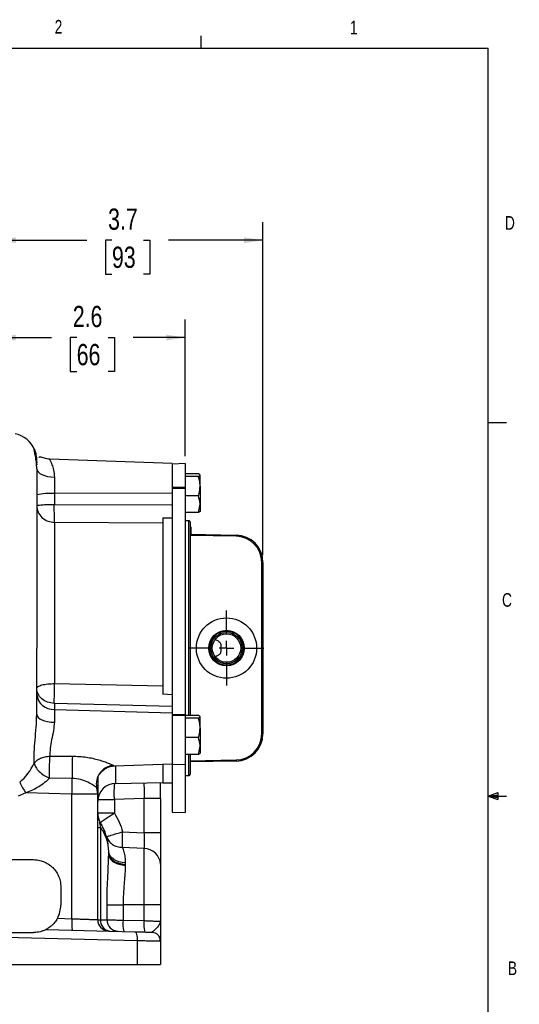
# Model space of a CAD drawing. Header units: inches. Extents: x 0.4 to 16.6, y 0.2 to 10.8.
# Tile 13 of 13: x 13.2 to 16.6, y 4.1 to 10.8. Entities that reach past the tile are written whole.
import ezdxf

# ---------------------------------------------------------------- set-up
doc = ezdxf.new("R2010")
doc.units = ezdxf.units.IN
doc.header["$MEASUREMENT"] = 0
doc.layers.add('BORDER', color=7, linetype='Continuous', lineweight=25)
doc.layers.add('SLD-0', color=7, linetype='Continuous', lineweight=25)
doc.styles.add('SLDTEXTSTYLE0', font='TXT', dxfattribs={"width": 0.75})
doc.dimstyles.new('SLDDIMSTYLE0', dxfattribs={"dimtxt": 0.145833, "dimasz": 0.13, "dimexe": 0, "dimexo": 0.0625, "dimgap": 0.036458, "dimtad": 0, "dimtih": 1, "dimtoh": 1, "dimdec": 1, "dimlfac": 2, "dimrnd": 1e-09, "dimzin": 12, "dimdsep": 46, "dimtxsty": 'SLDTEXTSTYLE0', "dimsah": 1, "dimcen": 0.09, "dimadec": 0, "dimazin": 3, "dimtfac": 1, "dimtdec": 1, "dimtofl": 0, "dimtmove": 0, "dimatfit": 3, "dimfxl": 1, "dimfrac": 2, "dimtolj": 1, "dimtzin": 12, "dimarcsym": 0})

# ---------------------------------------------------------------- blocks, each defined once
blk = doc.blocks.new('_D_5')
at = {"layer": 'SLD-0', "color": 7}
for p, q in [((13.0028, 8.3272), (13.0028, 9.4503)), ((14.8301, 7.1654), (14.8301, 9.4503)), ((13.0028, 9.3253), (13.622, 9.3253)), ((13.794, 9.3253), (13.7497, 9.3253)), ((13.7497, 9.3253), (13.7497, 9.0936)), ((14.0095, 9.3253), (14.0539, 9.3253)), ((14.0539, 9.3253), (14.0539, 9.0936)), ((14.8301, 9.3253), (14.1816, 9.3253)), ((13.7497, 9.0936), (13.794, 9.0936)), ((14.0539, 9.0936), (14.0095, 9.0936))]:
    blk.add_line(p, q, dxfattribs=at)
for points in [[(13.0028, 9.3253), (13.1328, 9.3053), (13.1328, 9.3453)], [(14.8301, 9.3253), (14.7001, 9.3453), (14.7001, 9.3053)]]:
    blk.add_solid(points, dxfattribs=at)
at = {"layer": 'SLD-0', "color": 7, "char_height": 0.14583, "attachment_point": 1, "style": 'SLDTEXTSTYLE0'}
for s, insert in [('3.7', (13.7672, 9.5428)), ('93', (13.794, 9.2816))]:
    blk.add_mtext(s, dxfattribs=dict(at, insert=insert))
blk = doc.blocks.new('_D_6')
at = {"layer": 'SLD-0', "color": 7}
for p, q in [((13.0028, 8.3272), (13.0028, 8.7825)), ((14.2971, 7.8435), (14.2971, 8.7825)), ((13.0028, 8.6575), (13.3799, 8.6575)), ((13.552, 8.6575), (13.5076, 8.6575)), ((13.5076, 8.6575), (13.5076, 8.4258)), ((13.7675, 8.6575), (13.8118, 8.6575)), ((13.8118, 8.6575), (13.8118, 8.4258)), ((14.2971, 8.6575), (13.9395, 8.6575)), ((13.5076, 8.4258), (13.552, 8.4258)), ((13.8118, 8.4258), (13.7675, 8.4258))]:
    blk.add_line(p, q, dxfattribs=at)
for points in [[(13.0028, 8.6575), (13.1328, 8.6375), (13.1328, 8.6775)], [(14.2971, 8.6575), (14.1671, 8.6775), (14.1671, 8.6375)]]:
    blk.add_solid(points, dxfattribs=at)
at = {"layer": 'SLD-0', "color": 7, "char_height": 0.14583, "attachment_point": 1, "style": 'SLDTEXTSTYLE0'}
for s, insert in [('2.6', (13.5251, 8.8751)), ('66', (13.552, 8.6138))]:
    blk.add_mtext(s, dxfattribs=dict(at, insert=insert))
blk = doc.blocks.new('SW_CENTERMARKSYMBOL_12')
at = {"layer": 'SLD-0', "color": 0}
for p, q in [((0, 0.1), (0, 0.257)), ((-0.1, 0), (-0.257, 0)), ((0, 0), (-0.05, 0)), ((0, 0), (0, 0.05)), ((0, 0), (0, -0.05)), ((0, 0), (0.05, 0)), ((0.1, 0), (0.257, 0)), ((0, -0.1), (0, -0.257))]:
    blk.add_line(p, q, dxfattribs=at)

msp = doc.modelspace()

# ---------------------------------------------------------------- linework, layer by layer
at = {"color": 7, "linetype": 'Continuous', "lineweight": 25}
for p, q in [((14.2076, 7.7937), (13.3675, 7.823)), ((14.2971, 7.7935), (14.2076, 7.7904)), ((14.2076, 7.7904), (14.2076, 7.6286)), ((14.2971, 7.7935), (14.2971, 7.6292)), ((13.3985, 7.701), (13.3985, 7.5876)), ((14.3874, 7.7237), (14.2971, 7.7237)), ((14.3874, 7.705), (14.2971, 7.705)), ((14.3874, 7.705), (14.3986, 7.7144)), ((14.3986, 7.6383), (14.3986, 7.7144)), ((14.3986, 7.6383), (14.3986, 7.5144)), ((14.2076, 7.5896), (13.3985, 7.5876)), ((13.3985, 7.5876), (13.3985, 7.5133)), ((14.2971, 7.6292), (14.2076, 7.6286)), ((14.2076, 7.6286), (14.2076, 7.6195)), ((14.2971, 7.6221), (14.2076, 7.6195)), ((14.2076, 7.6195), (14.2076, 6.0706)), ((14.2971, 7.6292), (14.2971, 7.6221)), ((14.2971, 7.6221), (14.2971, 6.0712)), ((14.3874, 7.5716), (14.2971, 7.5716)), ((13.3985, 7.5133), (14.2076, 7.5097)), ((14.2037, 7.5094), (14.2076, 7.5094)), ((14.3874, 7.4571), (14.3986, 7.5144)), ((14.3986, 7.5144), (14.3986, 7.4654)), ((14.3874, 7.4571), (14.2971, 7.4571)), ((13.4006, 7.3895), (13.4006, 6.2848)), ((14.1426, 7.3852), (13.4006, 7.3895)), ((14.1426, 7.4217), (14.1426, 6.2101)), ((14.2076, 7.4196), (14.1426, 7.4184)), ((14.3227, 7.401), (14.2971, 7.4015)), ((14.3301, 7.3935), (14.3301, 6.528)), ((14.3376, 7.3568), (14.3301, 7.3568)), ((14.3301, 7.3084), (14.6459, 7.3029)), ((14.6458, 7.2954), (14.3301, 7.3009)), ((14.3376, 7.3083), (14.3376, 7.3568)), ((14.6458, 7.2954), (14.6459, 7.3029)), ((14.8226, 5.9406), (14.8226, 7.1154)), ((14.8226, 7.1154), (14.8301, 7.1154)), ((14.8301, 7.1154), (14.8301, 5.9406)), ((14.3301, 6.528), (14.3301, 6.0658)), ((13.4006, 6.2848), (14.1426, 6.2688)), ((13.3985, 6.1488), (13.3985, 6.1071)), ((14.2076, 6.1285), (13.3985, 6.1488)), ((14.2076, 6.2074), (14.1426, 6.211)), ((13.3985, 6.1071), (13.3985, 6.0194)), ((13.3985, 6.1071), (14.2076, 6.0837)), ((14.2971, 6.0712), (14.2076, 6.0706)), ((14.2076, 6.0706), (14.2076, 6.0637)), ((14.2971, 6.0657), (14.2076, 6.0637)), ((14.2076, 6.0637), (14.2076, 5.7325)), ((14.2971, 6.0712), (14.2971, 6.0657)), ((14.3874, 6.0658), (14.2971, 6.0658)), ((14.2971, 6.0657), (14.2971, 5.7293)), ((14.3874, 6.047), (14.2971, 6.047)), ((14.3874, 6.047), (14.3986, 6.0564)), ((14.3986, 5.9804), (14.3986, 6.0564)), ((14.3986, 5.9804), (14.3986, 5.8564)), ((14.3874, 5.9137), (14.2971, 5.9137)), ((14.8226, 5.9406), (14.8301, 5.9406)), ((14.3874, 5.7991), (14.3986, 5.8564)), ((14.3986, 5.8564), (14.3986, 5.8075)), ((13.3681, 5.7868), (13.5225, 5.787)), ((14.3874, 5.7991), (14.2971, 5.7991)), ((14.3301, 5.7991), (14.3301, 5.6625)), ((14.3301, 5.7551), (14.6458, 5.7606)), ((14.6459, 5.7531), (14.3301, 5.7476)), ((14.6458, 5.7606), (14.6459, 5.7531)), ((13.8121, 5.7208), (14.2076, 5.7347)), ((14.1426, 5.7324), (14.1426, 5.6043)), ((14.2076, 5.7347), (14.2076, 5.403)), ((14.2076, 5.7325), (14.2971, 5.7293)), ((14.2971, 5.7293), (14.2971, 5.3999)), ((13.5207, 5.634), (13.3663, 5.6364)), ((13.6966, 5.646), (13.6966, 5.5267)), ((13.8194, 5.6), (14.1426, 5.6056)), ((14.2971, 5.6546), (14.3227, 5.655)), ((13.6966, 5.5267), (13.6891, 5.5706)), ((14.1426, 5.6043), (14.2076, 5.6043)), ((13.2021, 5.5343), (13.1498, 5.5119)), ((13.5196, 5.5267), (13.2021, 5.5343)), ((13.5196, 4.672), (13.5196, 5.5267)), ((13.6966, 5.5267), (13.5196, 5.5267)), ((13.6966, 4.6654), (13.6966, 5.5267)), ((14.0137, 5.4965), (13.8107, 5.4897)), ((13.8107, 5.4897), (13.8107, 5.3965)), ((14.1278, 5.4965), (14.0137, 5.4965)), ((14.0137, 5.4965), (14.0137, 5.2607)), ((14.1278, 5.4965), (14.1278, 5.2607)), ((14.2076, 5.403), (14.2971, 5.3999)), ((13.8107, 5.3965), (13.6966, 5.3965)), ((13.6966, 5.2977), (13.7153, 5.2977)), ((13.7153, 5.3306), (13.7125, 5.3336)), ((13.7153, 5.2977), (13.7153, 4.6652)), ((13.8671, 5.2679), (14.0137, 5.2607)), ((14.1278, 5.2607), (14.0137, 5.2607)), ((13.7715, 5.1331), (13.7715, 5.1382)), ((13.7716, 5.1331), (13.7715, 5.1367)), ((13.7715, 5.1124), (13.7715, 5.1331)), ((13.7715, 5.1331), (13.7716, 5.1331)), ((13.7716, 5.1199), (13.7716, 5.1331)), ((14.0137, 5.1534), (13.8671, 5.1615)), ((14.0137, 5.1534), (14.0137, 4.7681)), ((13.0028, 5.0771), (13.2553, 5.0771)), ((13.7715, 5.1112), (13.7716, 5.1199)), ((13.8857, 5.0448), (13.8856, 5.0381)), ((13.8857, 5.0551), (13.8857, 5.0448)), ((13.4428, 4.8896), (13.4428, 4.7646)), ((13.7602, 4.6638), (13.7602, 4.7681)), ((13.7602, 4.7681), (13.8705, 4.7681)), ((14.0137, 4.7681), (13.8705, 4.7681)), ((13.8705, 4.7681), (13.8705, 4.6627)), ((14.1278, 4.7681), (14.0137, 4.7681)), ((14.0137, 4.7681), (14.0137, 4.6589)), ((14.1278, 4.7681), (14.1278, 4.6541)), ((13.4198, 4.6746), (13.5196, 4.672)), ((13.8705, 4.6627), (14.0137, 4.6589)), ((13.3427, 4.5987), (13.9519, 4.5827)), ((14.1239, 4.6543), (14.1278, 4.6541)), ((14.1278, 4.6541), (14.1242, 4.6456)), ((14.1273, 4.646), (14.1258, 4.6542)), ((13.0603, 4.5771), (13.2553, 4.5771)), ((13.967, 4.5202), (13.062, 4.5439)), ((13.967, 4.5202), (13.967, 4.3571)), ((14.1278, 4.5172), (14.1222, 4.5173)), ((14.1278, 4.5172), (14.1278, 4.3571)), ((13.062, 4.3571), (13.967, 4.3571)), ((13.967, 4.3571), (14.1278, 4.3571))]:
    msp.add_line(p, q, dxfattribs=at)
at = {"color": 8, "linetype": 'Continuous', "lineweight": 25}
for p, q in [((14.3227, 6.0658), (14.3227, 7.401)), ((14.3227, 5.655), (14.3227, 5.7991)), ((13.8047, 5.7234), (13.8121, 5.7212)), ((13.8194, 5.7211), (13.8194, 5.6)), ((13.7133, 5.3339), (13.7133, 5.3316))]:
    msp.add_line(p, q, dxfattribs=at)
at = {"color": 7, "linetype": 'Continuous', "lineweight": 25, "flags": 128}
for points in [[(13.2801, 7.7848), (13.2801, 7.7848), (13.2778, 7.7983)], [(13.2778, 7.757), (13.2801, 7.7463), (13.2869, 7.736), (13.298, 7.7265), (13.3129, 7.7181), (13.3311, 7.7111), (13.352, 7.7059), (13.3747, 7.7024), (13.3985, 7.701)], [(13.2778, 6.0729), (13.2801, 6.0627), (13.2869, 6.0529), (13.298, 6.0438), (13.3129, 6.0357), (13.3311, 6.029), (13.352, 6.024), (13.3747, 6.0207), (13.3985, 6.0194)], [(13.8857, 5.0551), (13.8629, 5.0577), (13.8413, 5.0629), (13.8216, 5.0705), (13.8044, 5.0802), (13.7904, 5.0918), (13.7801, 5.1047), (13.7737, 5.1186), (13.7716, 5.1331)], [(13.7716, 5.1199), (13.7737, 5.106), (13.7801, 5.0926), (13.7904, 5.0801), (13.8044, 5.069), (13.8216, 5.0596), (13.8413, 5.0523), (13.8629, 5.0473), (13.8857, 5.0448)], [(13.9519, 4.5827), (13.9551, 4.5814), (13.9581, 4.5778), (13.9609, 4.572), (13.9632, 4.5643), (13.9651, 4.5548), (13.9664, 4.544), (13.967, 4.5324), (13.967, 4.5202)], [(14.0669, 4.5797), (14.0789, 4.5782), (14.0899, 4.5747)]]:
    msp.add_lwpolyline(points, dxfattribs=at)
at = {"color": 7, "linetype": 'Continuous', "lineweight": 25}
for radius in [0.207, 0.1218, 0.1169, 0.1078, 0.0976]:
    msp.add_circle((14.5801, 6.528), radius, dxfattribs=at)
for centre, radius, start, end in [((13.0903, 7.8152), 0.1875, 23.098, 78), ((13.3691, 7.1539), 0.4347, 86.13408, 102.12908), ((14.3226, 7.3935), 0.0075, 0, 89), ((14.6426, 7.1154), 0.18, 0, 89), ((14.6426, 7.1154), 0.1875, 0, 89), ((13.3922, 6.2219), 0.115, 185.6084, 273.09985), ((14.6426, 5.9406), 0.18, 271, 0), ((14.6426, 5.9406), 0.1875, 271, 0), ((15.5558, 5.6865), 2.0358, 177.16864, 181.4766), ((12.9127, 5.8968), 0.3811, 310.58874, 335.55017), ((13.8139, 5.5963), 0.1274, 94.1345, 191.66127), ((15.355, 6.804), 2.4995, 208.60395, 210.52848), ((14.3226, 5.6625), 0.0075, 271, 0), ((13.8216, 5.475), 0.125, 91, 180), ((13.8216, 5.3965), 0.125, 180, 211.78833), ((14.0126, 5.0379), 0.1155, 4.11303, 89.44169), ((13.2553, 4.7646), 0.1875, 331.32093, 0), ((13.968, 4.6408), 0.4495, 176.02303, 185.97621), ((13.7746, 4.6654), 0.078, 180, 268.5), ((13.7876, 4.6593), 0.0726, 175.36967, 263.61457), ((13.837, 4.6625), 0.0768, 179.05826, 267.63594), ((14.0982, 4.6374), 0.229, 173.67196, 193.30944), ((14.2414, 4.6337), 0.229, 173.67196, 193.30944), ((14.0653, 4.5172), 0.0625, 0, 29.46347)]:
    msp.add_arc(centre, radius, start, end, dxfattribs=at)
at = {"color": 8, "linetype": 'Continuous', "lineweight": 25}
for points, knots in [([(13.2778, 7.757), (13.2776, 7.7668), (13.2771, 7.7868), (13.2734, 7.8209), (13.2672, 7.8555), (13.2608, 7.8829), (13.2587, 7.8947), (13.2598, 7.8964), (13.2622, 7.8897), (13.2626, 7.8887)], [0, 0, 0, 0, 0.094175, 0.19371, 0.386916, 0.580796, 0.773102, 0.96549, 1, 1, 1, 1]), ([(13.3688, 7.8215), (13.3683, 7.822), (13.3662, 7.8241), (13.3711, 7.8127), (13.3815, 7.7879), (13.3945, 7.7506), (13.3971, 7.7176), (13.3985, 7.701)], [0, 0, 0, 0, 0.065314, 0.298085, 0.531839, 0.765654, 1, 1, 1, 1]), ([(13.6965, 5.6429), (13.6965, 5.6355), (13.6966, 5.6178), (13.6962, 5.5965), (13.6952, 5.5781), (13.6911, 5.5731), (13.6891, 5.5706)], [0, 0, 0, 0, 0.192879, 0.461833, 0.731199, 1, 1, 1, 1]), ([(13.8107, 5.4897), (13.8104, 5.4987), (13.8099, 5.5168), (13.8099, 5.5427), (13.8104, 5.5661), (13.8113, 5.5849), (13.8122, 5.5937), (13.8126, 5.5977)], [0, 0, 0, 0, 0.205131, 0.41519, 0.625249, 0.83038, 1, 1, 1, 1]), ([(14.012, 5.6033), (14.0123, 5.5999), (14.0132, 5.5919), (14.0141, 5.5735), (14.0146, 5.5501), (14.0145, 5.5239), (14.014, 5.5057), (14.0137, 5.4965)], [0, 0, 0, 0, 0.153492, 0.36536, 0.576572, 0.788533, 1, 1, 1, 1]), ([(13.7125, 5.3336), (13.712, 5.3343), (13.7109, 5.3357), (13.7099, 5.3348), (13.7094, 5.3329), (13.7093, 5.3308), (13.7094, 5.3281), (13.7099, 5.3236), (13.7117, 5.3129), (13.7138, 5.3041), (13.7153, 5.2977)], [0, 0, 0, 0, 0.122139, 0.261787, 0.322992, 0.380831, 0.439174, 0.500563, 0.639258, 1, 1, 1, 1]), ([(14.0137, 4.6589), (14.0228, 4.6586), (14.0401, 4.6578), (14.0686, 4.6566), (14.098, 4.6554), (14.1199, 4.6544), (14.1229, 4.6543), (14.1239, 4.6543)], [0, 0, 0, 0, 0.168939, 0.319961, 0.567371, 0.856913, 1, 1, 1, 1]), ([(14.1242, 4.6456), (14.1223, 4.6393), (14.1182, 4.6254), (14.0961, 4.6043), (14.0778, 4.5842), (14.0704, 4.5811), (14.0669, 4.5797)], [0, 0, 0, 0, 0.251157, 0.55186, 0.794155, 1, 1, 1, 1]), ([(14.1222, 4.5173), (14.121, 4.5174), (14.1191, 4.5174), (14.1082, 4.5176), (14.0972, 4.5178), (14.0758, 4.5182), (14.0449, 4.5188), (14.0041, 4.5195), (13.9797, 4.52), (13.967, 4.5202)], [0, 0, 0, 0, 0.138119, 0.233999, 0.331043, 0.429253, 0.691411, 0.839996, 1, 1, 1, 1])]:
    msp.add_open_spline(points, degree=3, knots=knots, dxfattribs=at)
at = {"color": 7, "linetype": 'Continuous', "lineweight": 25}
for points, knots in [([(13.2626, 7.8887), (13.2641, 7.8851), (13.2665, 7.8793), (13.2709, 7.8622), (13.2756, 7.8396), (13.2769, 7.8148), (13.2778, 7.7983)], [0, 0, 0, 0, 0.292208, 0.47087, 0.646649, 1, 1, 1, 1]), ([(13.3679, 7.823), (13.3612, 7.8236), (13.3472, 7.8248), (13.3288, 7.8301), (13.3136, 7.8354), (13.3019, 7.8387), (13.2952, 7.8388), (13.293, 7.8357), (13.2924, 7.8349)], [0, 0, 0, 0, 0.130777, 0.273489, 0.442294, 0.65055, 0.908124, 1, 1, 1, 1]), ([(14.2076, 7.7929), (14.2076, 7.7931), (14.2076, 7.794), (14.2076, 7.7879), (14.2076, 7.7748), (14.2076, 7.7547), (14.2076, 7.7289), (14.2076, 7.6982), (14.2076, 7.6638), (14.2076, 7.6393), (14.2076, 7.6266), (14.2076, 7.6264)], [0, 0, 0, 0, 0.048217, 0.183908, 0.319598, 0.455289, 0.59098, 0.726671, 0.862362, 0.998052, 1, 1, 1, 1]), ([(13.2778, 7.757), (13.2778, 7.7429), (13.2778, 7.7144), (13.2778, 7.6554), (13.2778, 7.5837), (13.2778, 7.4986), (13.2778, 7.4009), (13.2778, 7.2925), (13.2778, 7.175), (13.2778, 7.0504), (13.2778, 6.9214), (13.2778, 6.7902), (13.2778, 6.6589), (13.2778, 6.5714), (13.2778, 6.528)], [0, 0, 0, 0, 0.079627, 0.160847, 0.243555, 0.328444, 0.413968, 0.5, 0.586026, 0.67155, 0.756445, 0.839148, 0.92037, 1, 1, 1, 1]), ([(14.3986, 7.7144), (14.3986, 7.7146), (14.3984, 7.7177), (14.3927, 7.7209), (14.3874, 7.7237)], [0, 0, 0, 0, 0.070214, 1, 1, 1, 1]), ([(14.3986, 7.6383), (14.3984, 7.6444), (14.3978, 7.6669), (14.3918, 7.6889), (14.3874, 7.705)], [0, 0, 0, 0, 0.268634, 1, 1, 1, 1]), ([(14.3874, 7.5716), (14.3891, 7.5772), (14.3957, 7.599), (14.3974, 7.6215), (14.3986, 7.6383)], [0, 0, 0, 0, 0.2575513, 1, 1, 1, 1]), ([(14.3986, 7.5144), (14.3986, 7.5157), (14.3984, 7.5351), (14.3927, 7.554), (14.3874, 7.5716)], [0, 0, 0, 0, 0.0702136, 1, 1, 1, 1]), ([(13.4006, 7.3895), (13.4003, 7.3955), (13.3995, 7.4078), (13.3987, 7.439), (13.3983, 7.4754), (13.3984, 7.5011), (13.3985, 7.5133)], [0, 0, 0, 0, 0.247078, 0.505005, 0.764785, 1, 1, 1, 1]), ([(14.3986, 7.4665), (14.3986, 7.4663), (14.3984, 7.4631), (14.3927, 7.46), (14.3874, 7.4571)], [0, 0, 0, 0, 0.0702136, 1, 1, 1, 1]), ([(14.1426, 7.4184), (14.1426, 7.4087), (14.1426, 7.3951), (14.1426, 7.3873), (14.1426, 7.3852)], [0, 0, 0, 0, 0.721231, 1, 1, 1, 1]), ([(14.5022, 6.5868), (14.5092, 6.5843), (14.5206, 6.5802), (14.5332, 6.5705), (14.5397, 6.5599), (14.542, 6.5453), (14.5413, 6.5265), (14.5421, 6.5077), (14.5386, 6.4933), (14.5297, 6.4818), (14.5167, 6.4742), (14.5063, 6.4706), (14.5022, 6.4692)], [0, 0, 0, 0, 0.146578, 0.237301, 0.312191, 0.387127, 0.507382, 0.6309, 0.706966, 0.783099, 0.913761, 1, 1, 1, 1]), ([(13.2778, 6.0729), (13.2778, 6.1219), (13.2778, 6.2199), (13.2778, 6.373), (13.2778, 6.4764), (13.2778, 6.528)], [0, 0, 0, 0, 0.333237, 0.666773, 1, 1, 1, 1]), ([(13.3985, 6.1488), (13.3984, 6.1567), (13.3983, 6.1731), (13.3987, 6.208), (13.3995, 6.2468), (13.4003, 6.2724), (13.4006, 6.2848)], [0, 0, 0, 0, 0.243896, 0.5, 0.756104, 1, 1, 1, 1]), ([(14.1426, 6.2688), (14.1426, 6.2549), (14.1426, 6.2356), (14.1426, 6.2164), (14.1426, 6.211)], [0, 0, 0, 0, 0.721232, 1, 1, 1, 1]), ([(14.2076, 6.0837), (14.2076, 6.0761), (14.2076, 6.061), (14.2076, 6.0314), (14.2076, 5.9982), (14.2076, 5.9621), (14.2076, 5.9246), (14.2076, 5.8872), (14.2076, 5.8512), (14.2076, 5.8181), (14.2076, 5.7891), (14.2076, 5.7653), (14.2076, 5.7478), (14.2076, 5.7367), (14.2076, 5.7354), (14.2076, 5.7347)], [0, 0, 0, 0, 0.077054, 0.154109, 0.231163, 0.308218, 0.385272, 0.462326, 0.539381, 0.616435, 0.69349, 0.770544, 0.847598, 0.924653, 1, 1, 1, 1]), ([(13.2596, 5.739), (13.2596, 5.7634), (13.2594, 5.8125), (13.2657, 5.8963), (13.2746, 5.9844), (13.2767, 6.0434), (13.2778, 6.0729)], [0, 0, 0, 0, 0.249131, 0.500239, 0.750298, 1, 1, 1, 1]), ([(13.3985, 6.0194), (13.397, 6.0005), (13.394, 5.9615), (13.3797, 5.8999), (13.3681, 5.8386), (13.3681, 5.804), (13.3681, 5.7868)], [0, 0, 0, 0, 0.243023, 0.500004, 0.750066, 1, 1, 1, 1]), ([(14.3986, 6.0564), (14.3986, 6.0566), (14.3984, 6.0598), (14.3927, 6.0629), (14.3874, 6.0658)], [0, 0, 0, 0, 0.070214, 1, 1, 1, 1]), ([(14.3986, 5.9804), (14.3984, 5.9864), (14.3978, 6.009), (14.3918, 6.0309), (14.3874, 6.047)], [0, 0, 0, 0, 0.268634, 1, 1, 1, 1]), ([(14.3874, 5.9137), (14.3891, 5.9193), (14.3957, 5.941), (14.3974, 5.9636), (14.3986, 5.9804)], [0, 0, 0, 0, 0.257551, 1, 1, 1, 1]), ([(14.3986, 5.8564), (14.3986, 5.8578), (14.3984, 5.8771), (14.3927, 5.8961), (14.3874, 5.9137)], [0, 0, 0, 0, 0.0702136, 1, 1, 1, 1]), ([(14.3986, 5.8085), (14.3986, 5.8083), (14.3984, 5.8051), (14.3927, 5.802), (14.3874, 5.7991)], [0, 0, 0, 0, 0.070214, 1, 1, 1, 1]), ([(13.2596, 5.739), (13.2652, 5.7453), (13.2765, 5.7581), (13.3031, 5.773), (13.3343, 5.7835), (13.357, 5.7857), (13.3681, 5.7868)], [0, 0, 0, 0, 0.2452778, 0.5, 0.7547222, 1, 1, 1, 1]), ([(13.3663, 5.6364), (13.366, 5.6508), (13.3655, 5.6746), (13.3658, 5.7156), (13.3666, 5.7534), (13.3676, 5.7758), (13.3681, 5.7868)], [0, 0, 0, 0, 0.300999, 0.499864, 0.756563, 1, 1, 1, 1]), ([(13.5225, 5.787), (13.5548, 5.7856), (13.6171, 5.783), (13.6897, 5.7659), (13.7387, 5.7504), (13.7683, 5.7394), (13.7918, 5.7295), (13.8005, 5.7254), (13.8047, 5.7234)], [0, 0, 0, 0, 0.289357, 0.559167, 0.683114, 0.797175, 0.902924, 1, 1, 1, 1]), ([(13.2596, 5.739), (13.2626, 5.7299), (13.2687, 5.711), (13.2938, 5.6812), (13.3276, 5.6543), (13.3537, 5.6423), (13.3663, 5.6364)], [0, 0, 0, 0, 0.242413, 0.5, 0.757587, 1, 1, 1, 1]), ([(13.7026, 5.6604), (13.7031, 5.66), (13.7045, 5.6589), (13.7094, 5.6641), (13.719, 5.6755), (13.7342, 5.6908), (13.7555, 5.7058), (13.7822, 5.7176), (13.8024, 5.7198), (13.8127, 5.7209)], [0, 0, 0, 0, 0.072429, 0.222924, 0.366381, 0.512636, 0.667666, 0.831812, 1, 1, 1, 1]), ([(13.3663, 5.6364), (13.3612, 5.6313), (13.3506, 5.6207), (13.3262, 5.6004), (13.2924, 5.5769), (13.2488, 5.5524), (13.2176, 5.5404), (13.2021, 5.5343)], [0, 0, 0, 0, 0.121059, 0.250909, 0.500575, 0.75023, 1, 1, 1, 1]), ([(13.6891, 5.5706), (13.6867, 5.5725), (13.6818, 5.5763), (13.6636, 5.5891), (13.6306, 5.6084), (13.5792, 5.6291), (13.5402, 5.6324), (13.5207, 5.634)], [0, 0, 0, 0, 0.125348, 0.251141, 0.500333, 0.750218, 1, 1, 1, 1]), ([(14.1278, 5.4965), (14.1278, 5.522), (14.1277, 5.5621), (14.1268, 5.5938), (14.1265, 5.6053)], [0, 0, 0, 0, 0.634654, 1, 1, 1, 1]), ([(13.7153, 5.3306), (13.7163, 5.332), (13.7183, 5.335), (13.7398, 5.3505), (13.772, 5.372), (13.7981, 5.3885), (13.8107, 5.3965)], [0, 0, 0, 0, 0.241042, 0.5, 0.758958, 1, 1, 1, 1]), ([(13.8107, 5.3965), (13.8223, 5.376), (13.8457, 5.3352), (13.86, 5.2904), (13.8671, 5.2679)], [0, 0, 0, 0, 0.500099, 1, 1, 1, 1]), ([(13.7707, 5.1445), (13.7696, 5.1626), (13.7675, 5.1995), (13.7526, 5.2524), (13.7344, 5.2973), (13.7185, 5.3233), (13.7122, 5.3335)], [0, 0, 0, 0, 0.2848085, 0.5799831, 0.8360511, 1, 1, 1, 1]), ([(13.7715, 5.1382), (13.7712, 5.1461), (13.7705, 5.16), (13.7673, 5.1812), (13.7629, 5.201), (13.7542, 5.2287), (13.7402, 5.2612), (13.7233, 5.286), (13.7153, 5.2977)], [0, 0, 0, 0, 0.143942, 0.253745, 0.387556, 0.507707, 0.768888, 1, 1, 1, 1]), ([(13.7577, 5.2342), (13.7582, 5.2346), (13.7593, 5.2353), (13.7691, 5.2388), (13.7889, 5.2451), (13.8235, 5.2555), (13.8529, 5.2639), (13.8671, 5.2679)], [0, 0, 0, 0, 0.155402, 0.290784, 0.500734, 0.757931, 1, 1, 1, 1]), ([(13.8671, 5.1615), (13.8667, 5.1676), (13.8658, 5.18), (13.8654, 5.2063), (13.8658, 5.2362), (13.8667, 5.2575), (13.8671, 5.2679)], [0, 0, 0, 0, 0.245886, 0.5, 0.754114, 1, 1, 1, 1]), ([(13.7577, 5.2342), (13.7616, 5.2242), (13.7698, 5.2038), (13.7958, 5.1801), (13.8292, 5.1643), (13.8547, 5.1624), (13.8671, 5.1615)], [0, 0, 0, 0, 0.243777, 0.5, 0.756223, 1, 1, 1, 1]), ([(14.0137, 5.2607), (14.0142, 5.2499), (14.0151, 5.2283), (14.0155, 5.1982), (14.0151, 5.1718), (14.0142, 5.1596), (14.0137, 5.1534)], [0, 0, 0, 0, 0.250079, 0.500203, 0.750335, 1, 1, 1, 1]), ([(14.1278, 5.2607), (14.1278, 5.2391), (14.1278, 5.196), (14.1278, 5.1359), (14.1278, 5.0832), (14.1278, 5.0585), (14.1278, 5.0462)], [0, 0, 0, 0, 0.2498402, 0.5002033, 0.7505749, 1, 1, 1, 1]), ([(13.7715, 5.1382), (13.7715, 5.1381), (13.7715, 5.138), (13.7715, 5.1377), (13.7715, 5.1376), (13.7715, 5.1373), (13.7715, 5.137), (13.7715, 5.1368), (13.7715, 5.1367)], [0, 0, 0, 0, 0.071739, 0.128609, 0.182923, 0.245859, 0.49973, 1, 1, 1, 1]), ([(13.8671, 5.1615), (13.8704, 5.1514), (13.8768, 5.1315), (13.884, 5.0957), (13.8851, 5.0687), (13.8857, 5.0551)], [0, 0, 0, 0, 0.337837, 0.668835, 1, 1, 1, 1]), ([(13.2553, 5.0771), (13.2667, 5.0765), (13.2903, 5.0752), (13.3252, 5.0648), (13.3589, 5.0475), (13.3888, 5.0231), (13.4132, 4.9931), (13.4305, 4.9595), (13.441, 4.9246), (13.4422, 4.901), (13.4428, 4.8896)], [0, 0, 0, 0, 0.116571, 0.240116, 0.36878, 0.500153, 0.631499, 0.760093, 0.883539, 1, 1, 1, 1]), ([(13.7602, 4.7681), (13.7605, 4.798), (13.761, 4.8577), (13.7647, 4.9459), (13.7694, 5.032), (13.7708, 5.0856), (13.7715, 5.1124)], [0, 0, 0, 0, 0.2499471, 0.4996366, 0.7499297, 1, 1, 1, 1]), ([(13.7715, 5.1124), (13.7715, 5.1121), (13.7715, 5.1118), (13.7715, 5.1114), (13.7715, 5.1113), (13.7715, 5.1112), (13.7715, 5.1112)], [0, 0, 0, 0, 0.615656, 0.830005, 0.919151, 1, 1, 1, 1]), ([(13.7715, 5.1112), (13.7738, 5.1014), (13.7779, 5.0834), (13.8048, 5.0603), (13.841, 5.0437), (13.8711, 5.0399), (13.8856, 5.0381)], [0, 0, 0, 0, 0.272002, 0.499832, 0.75843, 1, 1, 1, 1]), ([(13.8856, 5.0381), (13.8853, 5.029), (13.8847, 5.0092), (13.8826, 4.9782), (13.8798, 4.9447), (13.8761, 4.8997), (13.8717, 4.8404), (13.8709, 4.7922), (13.8705, 4.7681)], [0, 0, 0, 0, 0.1156798, 0.2503625, 0.3688232, 0.5009661, 0.7503086, 1, 1, 1, 1]), ([(14.1278, 5.0462), (14.1278, 5.0305), (14.1278, 4.9985), (14.1278, 4.9298), (14.1278, 4.8514), (14.1278, 4.7955), (14.1278, 4.7681)], [0, 0, 0, 0, 0.245747, 0.5, 0.754253, 1, 1, 1, 1]), ([(13.4198, 4.6746), (13.4139, 4.6651), (13.4008, 4.644), (13.3756, 4.6194), (13.3547, 4.6053), (13.3441, 4.5994), (13.3431, 4.5989), (13.3427, 4.5987)], [0, 0, 0, 0, 0.2282945, 0.5091598, 0.7942115, 0.9093742, 1, 1, 1, 1]), ([(13.5196, 4.672), (13.5285, 4.6716), (13.5449, 4.671), (13.5669, 4.6702), (13.5917, 4.6693), (13.6186, 4.6683), (13.6465, 4.6672), (13.6685, 4.6664), (13.6905, 4.6656), (13.6942, 4.6655), (13.6966, 4.6654)], [0, 0, 0, 0, 0.094541, 0.174892, 0.241043, 0.377032, 0.500723, 0.63065, 0.757344, 1, 1, 1, 1]), ([(13.6966, 4.6654), (13.6974, 4.6654), (13.699, 4.6654), (13.7098, 4.6653), (13.7153, 4.6652)], [0, 0, 0, 0, 0.493424, 1, 1, 1, 1]), ([(13.7153, 4.6652), (13.7249, 4.6649), (13.744, 4.6643), (13.7549, 4.6639), (13.7602, 4.6638)], [0, 0, 0, 0, 0.505452, 1, 1, 1, 1]), ([(13.7602, 4.6638), (13.7635, 4.6637), (13.7706, 4.6637), (13.7932, 4.6634), (13.8268, 4.6631), (13.8554, 4.6628), (13.8705, 4.6627)], [0, 0, 0, 0, 0.203756, 0.4384, 0.703847, 1, 1, 1, 1]), ([(13.3427, 4.5987), (13.3422, 4.5984), (13.341, 4.5978), (13.331, 4.5928), (13.3086, 4.5839), (13.2806, 4.5777), (13.2605, 4.5772), (13.2553, 4.5771)], [0, 0, 0, 0, 0.108191, 0.255469, 0.490158, 0.869279, 1, 1, 1, 1]), ([(14.1278, 4.6541), (14.1278, 4.6425), (14.1278, 4.6197), (14.1278, 4.5875), (14.1278, 4.5612), (14.1278, 4.5416), (14.1278, 4.5229), (14.1278, 4.5195), (14.1278, 4.5172)], [0, 0, 0, 0, 0.169826, 0.335253, 0.499961, 0.627917, 0.750681, 1, 1, 1, 1]), ([(13.9519, 4.5827), (13.9674, 4.5823), (13.9994, 4.5815), (14.037, 4.5805), (14.0623, 4.5798), (14.0654, 4.5797), (14.0669, 4.5797)], [0, 0, 0, 0, 0.243335, 0.500047, 0.756732, 1, 1, 1, 1]), ([(14.1249, 4.5173), (14.1249, 4.523), (14.125, 4.5347), (14.118, 4.5514), (14.1062, 4.566), (14.095, 4.5719), (14.0895, 4.5749)], [0, 0, 0, 0, 0.239843, 0.492533, 0.749334, 1, 1, 1, 1])]:
    msp.add_open_spline(points, degree=3, knots=knots, dxfattribs=at)
for points in [[(13.2778, 7.5046), (13.2796, 7.5057), (13.2832, 7.5079), (13.3109, 7.5107), (13.3506, 7.5128), (13.3825, 7.5131), (13.3985, 7.5133)], [(13.2778, 7.5046), (13.2796, 7.4896), (13.2833, 7.4598), (13.3116, 7.422), (13.3521, 7.3953), (13.3845, 7.3914), (13.4006, 7.3895)], [(13.2778, 6.2523), (13.2796, 6.2565), (13.2833, 6.265), (13.3116, 6.2756), (13.3521, 6.2832), (13.3845, 6.2843), (13.4006, 6.2848)], [(13.3985, 6.1488), (13.3825, 6.1507), (13.3506, 6.1546), (13.3109, 6.1787), (13.2832, 6.2125), (13.2796, 6.2391), (13.2778, 6.2523)], [(13.5196, 5.5267), (13.52, 5.546), (13.5208, 5.5844), (13.5207, 5.6175), (13.5207, 5.634)], [(13.6966, 5.4897), (13.6982, 5.4897), (13.7016, 5.4897), (13.7275, 5.4897), (13.7649, 5.4897), (13.7954, 5.4897), (13.8107, 5.4897)]]:
    msp.add_open_spline(points, degree=3, dxfattribs=at)
at = {"layer": 'BORDER'}
for p, q in [((14.4073, 10.6421), (14.4073, 10.7269)), ((0.6263, 10.6421), (16.3763, 10.6421)), ((16.3763, 0.3921), (16.3763, 10.6421)), ((16.3763, 8.0753), (16.5013, 8.0753)), ((16.3763, 5.5128), (16.4434, 5.5368)), ((16.3763, 5.5128), (16.4434, 5.5218)), ((16.3763, 5.5128), (16.5013, 5.5128)), ((16.3763, 5.5128), (16.4434, 5.4902)), ((16.3763, 5.5128), (16.4434, 5.5025)), ((16.4434, 5.5368), (16.4434, 5.4902))]:
    msp.add_line(p, q, dxfattribs=at)

# ---------------------------------------------------------------- block references
at = {"layer": 'SLD-0', "color": 7}
msp.add_blockref('SW_CENTERMARKSYMBOL_12', (14.5801, 6.528), dxfattribs=at)

# ---------------------------------------------------------------- texts
at = {"color": 7, "linetype": 'Continuous', "lineweight": 0, "char_height": 0.0937, "attachment_point": 1, "style": 'SLDTEXTSTYLE0'}
for s, insert in [('2', (13.401, 10.8362)), ('1', (15.4274, 10.8301)), ('D', (16.4913, 9.491)), ('C', (16.4712, 6.9051)), ('B', (16.5115, 4.3791))]:
    msp.add_mtext(s, dxfattribs=dict(at, insert=insert))

# ---------------------------------------------------------------- dimensions: what is measured, and where the dimension line sits
at = {"layer": 'SLD-0', "color": 7}
for base, p1, picture, middle in [((13.0028, 9.3253), (14.8301, 7.1154), '_D_5', (13.9018, 9.3253)), ((13.0028, 8.6575), (14.2971, 7.7935), '_D_6', (13.6597, 8.6575))]:
    dim = msp.add_linear_dim(base=base, p1=p1, p2=(13.0028, 8.2772), dimstyle='SLDDIMSTYLE0', dxfattribs=at)
    dim.commit()
    dim.dimension.update_dxf_attribs({"geometry": picture, "text_midpoint": middle, "dimtype": 160})

doc.saveas('drawing.dxf')
